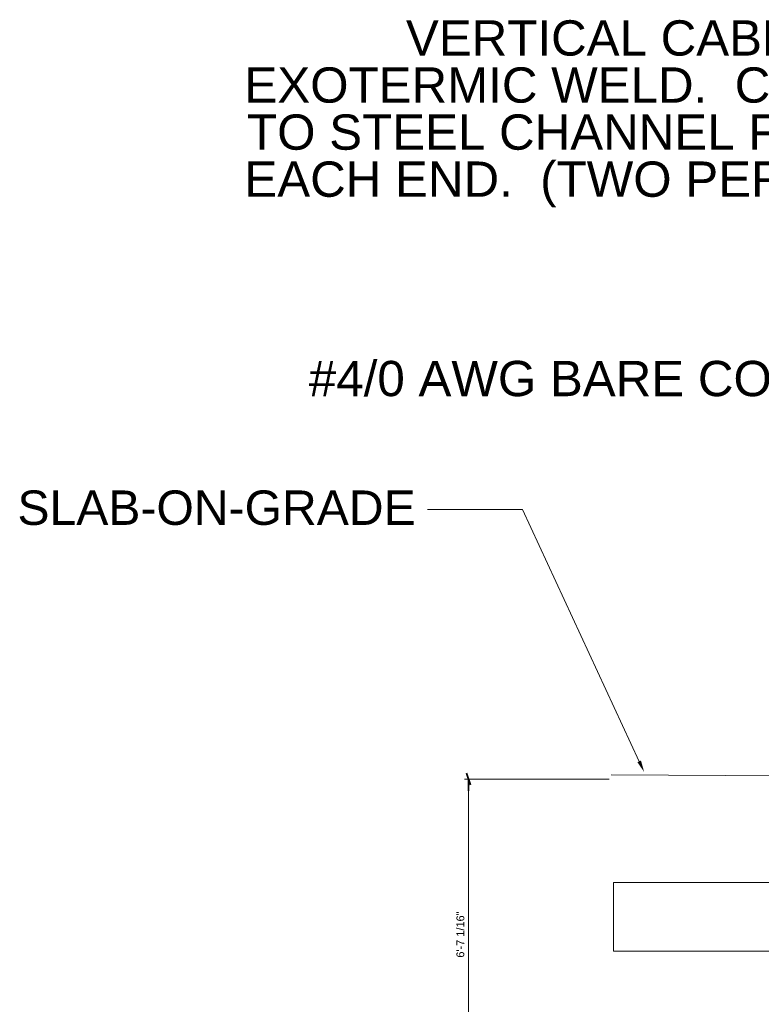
# Model space of a CAD drawing. Header units: inches. Extents: x 119 to 13708, y 367 to 7376.
# Tile 2 of 21: x 119 to 308, y 565 to 816. Entities that reach past the tile are written whole.
import ezdxf

# ---------------------------------------------------------------- set-up
doc = ezdxf.new("R2010")
doc.units = ezdxf.units.IN
doc.header["$MEASUREMENT"] = 0
doc.layers.add('E-ANNO-TEXT', color=7, linetype='Continuous', lineweight=25)
doc.layers.add('S-301 Building Sections [E-201 Reference]$0$G-ELECT-REF', color=253, linetype='Continuous', lineweight=9)
doc.layers.add('G-PLAN-OTLN', color=6, linetype='Continuous', lineweight=35, true_color=0xff00ff)
doc.styles.add("S-301 Building Sections [E-201 Reference]$0$3 4 1'-0", font='arial.ttf', dxfattribs={"height": 2})
doc.styles.get("Standard").update_dxf_attribs({"font": 'arial.ttf'})

# ---------------------------------------------------------------- blocks, each defined once
blk = doc.blocks.new('S-301 Building Sections [E-201 Reference]')
at = {"color": 9, "linetype": 'ByBlock', "lineweight": -2}
for p, q in [((639.704, 259.289), (639.932, 258.605)), ((639.818, 258.947), (639.818, 258.264))]:
    blk.add_line(p, q, dxfattribs=at)
at = {"layer": 'S-301 Building Sections [E-201 Reference]$0$G-ELECT-REF', "color": 9}
for p, q in [((642.957, 274.607), (637.438, 274.607)), ((649.74, 259.976), (642.957, 274.607)), ((648.118, 259.197), (684.368, 258.947)), ((647.99, 258.947), (639.59, 258.947)), ((639.818, 241.63), (639.818, 258.264)), ((648.25, 252.947), (648.25, 252.947)), ((648.25, 252.947), (648.25, 252.947)), ((648.25, 252.947), (660.868, 252.947)), ((648.25, 248.947), (648.25, 252.947)), ((648.25, 252.947), (648.25, 252.947)), ((660.868, 248.947), (648.25, 248.947)), ((648.25, 248.947), (648.25, 248.947)), ((648.25, 248.947), (648.25, 248.947))]:
    blk.add_line(p, q, dxfattribs=at)
blk.add_solid([(649.844, 260.024), (650.028, 259.356), (649.637, 259.928)], dxfattribs=at)
at = {"layer": 'S-301 Building Sections [E-201 Reference]$0$G-ELECT-REF', "color": 9, "style": "S-301 Building Sections [E-201 Reference]$0$3 4 1'-0"}
blk.add_text('SLAB-ON-GRADE', height=2, dxfattribs=at).set_placement((613.626, 273.712))
blk.add_text('6\'-7 1/16"', height=0.4555, rotation=90, dxfattribs=at).set_placement((639.579, 248.574))

msp = doc.modelspace()

# ---------------------------------------------------------------- block references
at = {"layer": 'G-PLAN-OTLN', "color": 0, "xscale": 4.390625, "yscale": 4.390625, "zscale": 4.390625}
msp.add_blockref('S-301 Building Sections [E-201 Reference]', (-2575.93877, -514.22823), dxfattribs=at)

# ---------------------------------------------------------------- texts
at = {"layer": 'E-ANNO-TEXT', "color": 0, "char_height": 9, "attachment_point": 1, "line_spacing_factor": 0.8}
for s, width, heights, insert in [('\\A1;\\pxqr;VERTICAL CABLE DROP EXOTERMIC WELD.  CONNECT TO STEEL CHANNEL FLANGES EACH END.  (TWO PER PANEL)', 197.1239811, [102.25817], (166.21744, 816.22947)), ('\\A1;#4/0 AWG BARE COPPER', 155.6300516, [17.98253], (192.58315, 729.36782))]:
    msp.add_mtext_dynamic_manual_height_columns(s, width=width, gutter_width=48, heights=heights, dxfattribs=dict(at, insert=insert))

doc.saveas('drawing.dxf')
